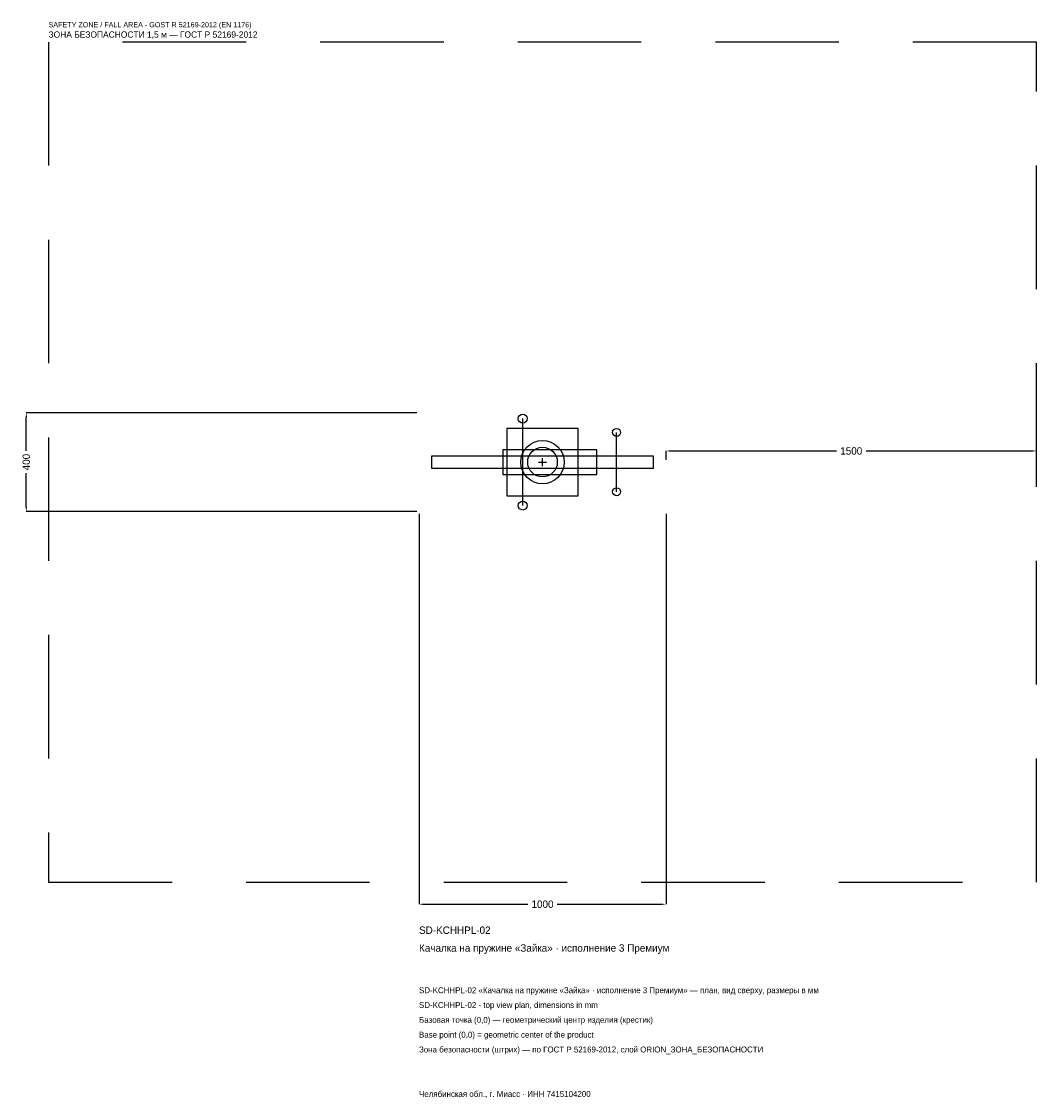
# Model space of a CAD drawing. Header units: metres. Extents: x -2109 to 2000, y -2576 to 1783.
import ezdxf

# ---------------------------------------------------------------- set-up
doc = ezdxf.new("R2010")
doc.units = ezdxf.units.M
doc.linetypes.add('DASHED', pattern=[800, 500, -300])
for name, color, linetype in [('ORION_ДАННЫЕ', 3, 'Continuous'), ('ORION_ЗОНА_БЕЗОПАСНОСТИ', 1, 'Continuous'), ('ORION_КОНТУР', 7, 'Continuous'), ('ORION_РАЗМЕРЫ', 8, 'Continuous')]:
    doc.layers.add(name, color=color, linetype=linetype)
doc.dimstyles.new('ORION', dxfattribs={"dimtxt": 30, "dimasz": 18, "dimexe": 1.25, "dimexo": 9, "dimtad": 1, "dimdec": 0, "dimcen": 2.5, "dimazin": 3, "dimtfac": 1, "dimtmove": 0, "dimatfit": 3, "dimarcsym": 0})

# ---------------------------------------------------------------- blocks, each defined once
blk = doc.blocks.new('_CLOSEDFILLED')
at = {"color": 0, "linetype": 'BYBLOCK'}
blk.add_solid([(-1, 0.16), (0, 0), (-1, -0.16)], dxfattribs=at)
blk = doc.blocks.new('*D1')
for p, q in [((-500, -209), (-500, -1790)), ((500, -209), (500, -1790)), ((-482, -1790), (-60, -1790)), ((60, -1790), (482, -1790))]:
    blk.add_line(p, q)
at = {"layer": 'Defpoints'}
for p in [(-500, -200), (500, -200), (-500, -1790)]:
    blk.add_point(p, dxfattribs=at)
at = {"layer": 'ORION_РАЗМЕРЫ', "xscale": 18, "yscale": 18, "rotation": 180}
blk.add_blockref('_CLOSEDFILLED', (-500, -1790), dxfattribs=at)
at = {"layer": 'ORION_РАЗМЕРЫ', "xscale": 18, "yscale": 18}
blk.add_blockref('_CLOSEDFILLED', (500, -1790), dxfattribs=at)
at = {"layer": 'ORION_РАЗМЕРЫ', "insert": (0, -1790), "char_height": 30, "attachment_point": 5}
blk.add_mtext('1000', dxfattribs=at)
blk = doc.blocks.new('*D2')
for p, q in [((-509, 200), (-2090, 200)), ((-2090, 45), (-2090, 182)), ((-2090, -182), (-2090, -45)), ((-509, -200), (-2090, -200))]:
    blk.add_line(p, q)
at = {"layer": 'Defpoints'}
for p in [(-500, 200), (-2090, -200), (-500, -200)]:
    blk.add_point(p, dxfattribs=at)
at = {"layer": 'ORION_РАЗМЕРЫ', "xscale": 18, "yscale": 18}
for p, rotation in [((-2090, 200), 90), ((-2090, -200), 270)]:
    blk.add_blockref('_CLOSEDFILLED', p, dxfattribs=dict(at, rotation=rotation))
at = {"layer": 'ORION_РАЗМЕРЫ', "insert": (-2090, 0), "char_height": 30, "attachment_point": 5, "rotation": 90}
blk.add_mtext('400', dxfattribs=at)
blk = doc.blocks.new('*D3')
for p, q in [((500, 9), (500, 45)), ((518, 45), (1190, 45)), ((1310, 45), (1982, 45)), ((2000, 9), (2000, 45))]:
    blk.add_line(p, q)
at = {"layer": 'Defpoints'}
for p in [(500, 45), (500, 0), (2000, 0)]:
    blk.add_point(p, dxfattribs=at)
at = {"layer": 'ORION_РАЗМЕРЫ', "xscale": 18, "yscale": 18, "rotation": 180}
blk.add_blockref('_CLOSEDFILLED', (500, 45), dxfattribs=at)
at = {"layer": 'ORION_РАЗМЕРЫ', "xscale": 18, "yscale": 18}
blk.add_blockref('_CLOSEDFILLED', (2000, 45), dxfattribs=at)
at = {"layer": 'ORION_РАЗМЕРЫ', "insert": (1250, 45), "char_height": 30, "attachment_point": 5}
blk.add_mtext('1500', dxfattribs=at)
blk = doc.blocks.new('ОРИОН SD-KCHHPL-02 Качалка на пружине Зайка · исполнение 3 Премиум')
at = {"layer": 'ORION_ЗОНА_БЕЗОПАСНОСТИ', "linetype": 'DASHED'}
blk.add_lwpolyline([(-2000, -1700), (2000, -1700), (2000, 1700), (-2000, 1700)], close=True, dxfattribs=at)
at = {"layer": 'ORION_КОНТУР'}
for p, q in [((-80, -176), (-80, 176)), ((300, -120), (300, 120))]:
    blk.add_line(p, q, dxfattribs=at)
for points in [[(-145, -136), (145, -136), (145, 136), (-145, 136)], [(-160, -50), (220, -50), (220, 50), (-160, 50)], [(-450, -24), (450, -24), (450, 24), (-450, 24)]]:
    blk.add_lwpolyline(points, close=True, dxfattribs=at)
for centre, radius in [((-80, 176), 18), ((300, 120), 16), ((0, 0), 88), ((0, 0), 60), ((300, -120), 16), ((-80, -176), 18)]:
    blk.add_circle(centre, radius, dxfattribs=at)
at = {"layer": 'ORION_РАЗМЕРЫ'}
for p, q in [((-16, 0), (16, 0)), ((0, -16), (0, 16))]:
    blk.add_line(p, q, dxfattribs=at)
at = {"layer": 'ORION_ДАННЫЕ'}
for tag, p in [('АРТИКУЛ', (-500, -1910)), ('НАИМЕНОВАНИЕ', (-500, -1982))]:
    blk.add_attdef(tag, p, '', height=30, dxfattribs=at)
at = {"layer": 'ORION_ДАННЫЕ', "flags": 1}
for tag, p in [('ПРОИЗВОДИТЕЛЬ', (-500, -2054)), ('ТЕЛЕФОН', (-500, -2126)), ('САЙТ', (-500, -2270)), ('АДРЕС', (-500, -2342)), ('РЕКВИЗИТЫ', (-500, -2414)), ('ГАБАРИТЫ', (-500, -2486)), ('ЗОНА_БЕЗОПАСНОСТИ', (-500, -2558))]:
    blk.add_attdef(tag, p, '', height=30, dxfattribs=at)
at = {"layer": 'ORION_ЗОНА_БЕЗОПАСНОСТИ', "color": 1}
for s, height, p in [('SAFETY ZONE / FALL AREA - GOST R 52169-2012 (EN 1176)', 21, (-2000, 1760)), ('ЗОНА БЕЗОПАСНОСТИ 1,5 м — ГОСТ Р 52169-2012', 25.5, (-2000, 1718))]:
    blk.add_text(s, height=height, dxfattribs=at).set_placement(p)
at = {"layer": 'ORION_РАЗМЕРЫ'}
dim = blk.add_linear_dim(base=(-2090, -200), p1=(-500, -200), p2=(-500, 200), angle=90, dimstyle='ORION', dxfattribs=at)
dim.commit()
dim.dimension.update_dxf_attribs({"geometry": '*D2', "text_midpoint": (-2090, 0)})
for base, p1, p2, picture, middle in [((500, 45), (500, 0), (2000, 0), '*D3', (1250, 45)), ((-500, -1790), (-500, -200), (500, -200), '*D1', (0, -1790))]:
    dim = blk.add_linear_dim(base=base, p1=p1, p2=p2, dimstyle='ORION', dxfattribs=at)
    dim.commit()
    dim.dimension.update_dxf_attribs({"geometry": picture, "text_midpoint": middle})

msp = doc.modelspace()

# ---------------------------------------------------------------- block references
msp.add_blockref('ОРИОН SD-KCHHPL-02 Качалка на пружине Зайка · исполнение 3 Премиум', (0, 0)).add_auto_attribs({'АРТИКУЛ': 'SD-KCHHPL-02', 'НАИМЕНОВАНИЕ': 'Качалка на пружине «Зайка» · исполнение 3 Премиум'})

# ---------------------------------------------------------------- texts
at = {"layer": 'ORION_ДАННЫЕ', "color": 3}
for s, p in [('SD-KCHHPL-02 «Качалка на пружине «Зайка» · исполнение 3 Премиум» — план, вид сверху, размеры в мм', (-500, -2150)), ('SD-KCHHPL-02 - top view plan, dimensions in mm', (-500, -2210)), ('Челябинская обл., г. Миасс · ИНН 7415104200', (-500, -2570))]:
    msp.add_text(s, height=24, dxfattribs=at).set_placement(p)
at = {"layer": 'ORION_ДАННЫЕ', "color": 7}
for s, p in [('Базовая точка (0,0) — геометрический центр изделия (крестик)', (-500, -2270)), ('Base point (0,0) = geometric center of the product', (-500, -2330))]:
    msp.add_text(s, height=24, dxfattribs=at).set_placement(p)
at = {"layer": 'ORION_ДАННЫЕ', "color": 1}
msp.add_text('Зона безопасности (штрих) — по ГОСТ Р 52169-2012, слой ORION_ЗОНА_БЕЗОПАСНОСТИ', height=24, dxfattribs=at).set_placement((-500, -2390))

doc.saveas('drawing.dxf')
